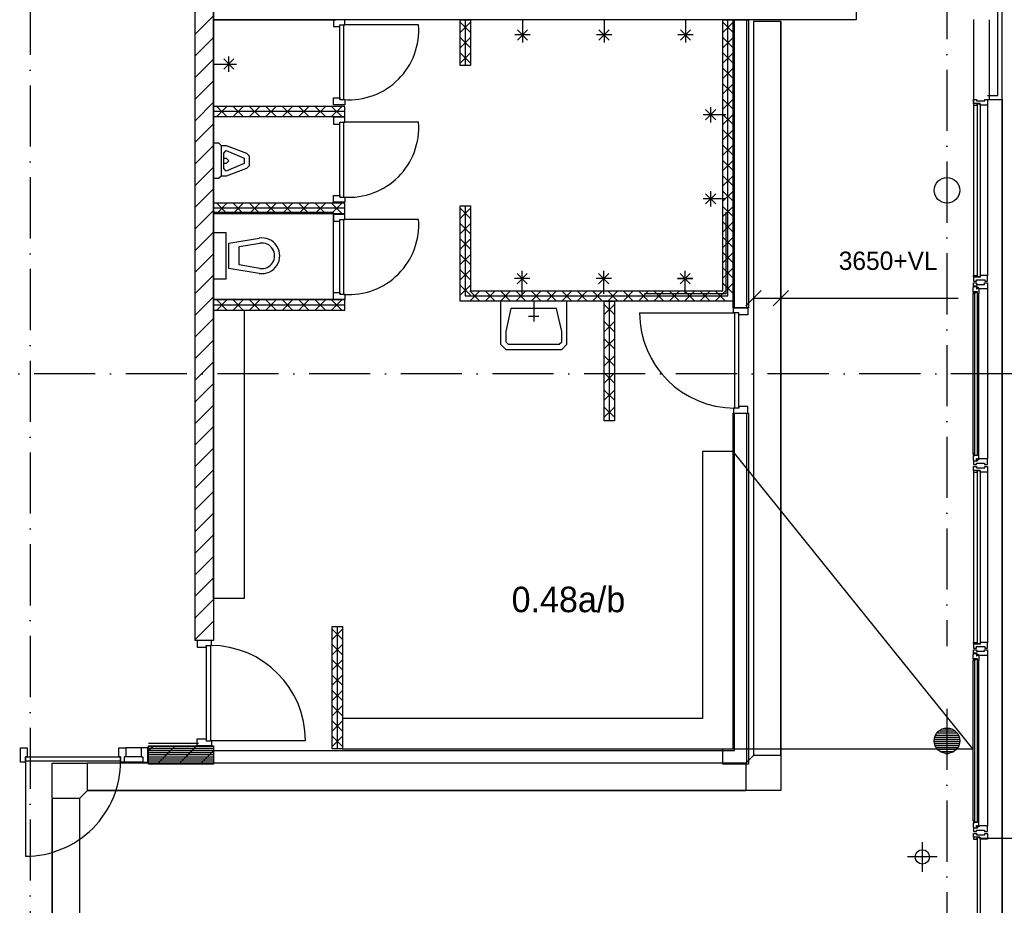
# Model space of a CAD drawing. Header units: millimetres. Extents: x -6587 to 170951, y 244 to 951952.
# Tile 18 of 102: x 24590 to 34255, y 61554 to 70243. Entities that reach past the tile are written whole.
import ezdxf
from ezdxf.enums import TextEntityAlignment as Align

# ---------------------------------------------------------------- set-up
doc = ezdxf.new("R2010")
doc.units = ezdxf.units.MM
doc.header["$LTSCALE"] = 100
doc.header["$PDMODE"] = 1
doc.linetypes.add('DASHDOT', pattern=[9, 6, -1.5, 0, -1.5])
for name, color, linetype in [('AL$7----_STRAMIEN', 1, 'DASHDOT'), ('ALXA7---_KALKZVUIL', 1, 'CONTINUOUS'), ('BOUW', 8, 'CONTINUOUS'), ('KABELGOOT', 8, 'CONTINUOUS')]:
    doc.layers.add(name, color=color, linetype=linetype)
doc.styles.add('BURO-018', font='BUROFONT.shx', dxfattribs={"height": 180})
doc.styles.add('BURO-025', font='BUROFONT.shx', dxfattribs={"height": 250})
doc.styles.get("Standard").update_dxf_attribs({"font": 'iso.shx'})
pattern_1 = [(45, (-24.84, -148.2), (-106.06602, 106.06602), [])]
pattern_2 = [(45, (-24.84, -148.2), (-106.06602, 106.06602), [])]
pattern_3 = [(180, (183993.015, 29624.462), (0, 20), [])]

# ---------------------------------------------------------------- blocks, each defined once
blk = doc.blocks.new('*U74')
at = {"layer": 'ALXA7---_KALKZVUIL', "color": 0}
for p, q in [((27782.7, 64174.6), (27682.7, 64274.6)), ((27782.7, 64274.6), (27682.7, 64174.6)), ((27782.7, 64024.6), (27682.7, 64124.6)), ((27782.7, 64124.6), (27682.7, 64024.6)), ((27782.7, 63874.6), (27682.7, 63974.6)), ((27782.7, 63974.6), (27682.7, 63874.6)), ((27782.7, 63724.6), (27682.7, 63824.6)), ((27782.7, 63824.6), (27682.7, 63724.6)), ((27782.7, 63574.6), (27682.7, 63674.6)), ((27782.7, 63674.6), (27682.7, 63574.6)), ((27782.7, 63424.6), (27682.7, 63524.6)), ((27782.7, 63524.6), (27682.7, 63424.6)), ((27782.7, 63274.6), (27682.7, 63374.6)), ((27782.7, 63374.6), (27682.7, 63274.6)), ((27782.7, 63124.6), (27682.7, 63224.6)), ((27782.7, 63224.6), (27682.7, 63124.6))]:
    blk.add_line(p, q, dxfattribs=at)

msp = doc.modelspace()

# ---------------------------------------------------------------- hatches: boundary and pattern name
at = {"layer": 'BOUW'}
h = msp.add_hatch(dxfattribs=at)
h.set_pattern_fill('PREFBET', color=256, style=0)
h.set_pattern_definition(pattern_1)
h.paths.add_polyline_path([(26492.8, 74300.7), (26492.8, 64152.9), (26312.8, 64152.9), (26312.8, 74300.7)])
h = msp.add_hatch(dxfattribs=at)
h.set_pattern_fill('PREFBET', color=256, style=0)
h.set_pattern_definition(pattern_2)
h.paths.add_polyline_path([(26492.8, 74300.7), (26492.8, 64152.9), (26312.8, 64152.9), (26312.8, 74300.7)])
h = msp.add_hatch(dxfattribs=at)
h.set_pattern_fill('GEWPBET', color=256, scale=100, style=0)
h.set_pattern_definition(pattern_3)
edge = h.paths.add_edge_path()
edge.add_arc((33692.8, 63168.7), 125, 0, 360)
h = msp.add_hatch(dxfattribs=at)
h.set_pattern_fill('GEWPBET', color=256, scale=100, style=0)
h.set_pattern_definition(pattern_3)
edge = h.paths.add_edge_path()
edge.add_arc((33692.8, 63168.7), 125, 0, 360)
h = msp.add_hatch(dxfattribs=at)
h.set_pattern_fill('PREFBET', color=256, style=0)
h.set_pattern_definition(pattern_2)
h.paths.add_polyline_path([(25852.8, 62937.9), (25852.8, 63117.9), (26492.8, 63117.9), (26492.8, 62937.9)])
h = msp.add_hatch(dxfattribs=at)
h.set_pattern_fill('RASTER50', color=256, scale=100, style=0)
h.set_pattern_definition([(0, (-24.838, -148.197), (0, 20), [])])
h.paths.add_polyline_path([(25852.8, 62937.9), (25852.8, 63117.9), (26492.8, 63117.9), (26492.8, 62937.9)])
h = msp.add_hatch(dxfattribs=at)
h.set_pattern_fill('PREFBET', color=256, style=0)
h.set_pattern_definition(pattern_1)
h.paths.add_polyline_path([(25876.3, 63117.9), (26312.8, 63117.9), (26312.8, 62937.9), (26147.7, 62937.9), (25876.3, 63097.9)])

# ---------------------------------------------------------------- linework, layer by layer
at = {"layer": 'AL$7----_STRAMIEN', "color": 1}
for p, q in [((33692.8, 77852.1), (33692.8, 64097.2)), ((33692.8, 77852.1), (33692.8, 64115.2)), ((24692.8, 77698.2), (24692.8, 12402.1)), ((85637.6, 66768.7), (4198.5, 66768.7)), ((33692.8, 63482), (33692.8, 56204.1))]:
    msp.add_line(p, q, dxfattribs=at)
at = {"layer": 'BOUW'}
for p, q in [((34232.8, 57889.7), (34232.8, 75708.7)), ((26492.8, 70242.9), (27692.8, 70242.9)), ((26492.8, 70242.9), (27692.8, 70242.9)), ((26492.8, 70242.9), (27692.8, 70242.9)), ((26492.8, 70242.9), (27692.8, 70242.9)), ((26492.8, 70242.9), (27692.8, 70242.9)), ((26492.8, 70242.9), (27692.8, 70242.9)), ((26492.8, 67149.9), (26492.8, 70242.9)), ((26492.8, 67149.9), (26492.8, 70242.9)), ((27668.8, 70242.9), (27668.8, 70175.9)), ((27782.8, 70242.9), (27668.8, 70242.9)), ((27668.8, 70175.9), (27731.8, 70175.9)), ((27731.8, 69458.9), (27731.8, 70192.9)), ((27731.8, 70192.9), (27782.8, 70192.9)), ((27731.8, 70175.9), (27731.8, 70192.9)), ((27771.8, 69458.9), (27771.8, 70192.9)), ((28505.8, 70192.9), (27771.8, 70192.9)), ((27782.8, 70192.9), (27782.8, 70242.9)), ((28913.8, 70242.9), (29013.8, 70242.9)), ((28913.8, 69792.9), (28913.8, 70242.9)), ((29013.8, 70217.9), (28913.8, 70117.9)), ((29013.8, 70117.9), (28913.8, 70217.9)), ((28963.8, 70242.9), (28963.8, 69792.9)), ((28963.8, 70242.9), (28963.8, 69792.9)), ((29013.8, 70242.9), (29013.8, 69792.9)), ((29526.3, 70242.9), (29526.3, 70017.9)), ((30326.3, 70242.9), (30326.3, 70017.9)), ((31126.3, 70242.9), (31126.3, 70017.9)), ((31493, 67582.9), (31493, 70242.9)), ((31493, 70242.9), (31593, 70242.9)), ((31493, 70117.6), (31593, 70217.6)), ((31493, 70217.6), (31593, 70117.6)), ((31543, 67532.9), (31543, 70242.9)), ((31543, 67532.9), (31543, 70242.9)), ((31543, 67532.9), (31543, 70242.9)), ((31593, 70242.9), (31593, 67482.9)), ((29601.3, 70092.9), (29451.3, 70092.9)), ((29576.3, 70142.9), (29476.3, 70042.9)), ((29576.3, 70042.9), (29476.3, 70142.9)), ((30401.3, 70092.9), (30251.3, 70092.9)), ((30376.3, 70142.9), (30276.3, 70042.9)), ((30376.3, 70042.9), (30276.3, 70142.9)), ((31201.3, 70092.9), (31051.3, 70092.9)), ((31176.3, 70142.9), (31076.3, 70042.9)), ((31176.3, 70042.9), (31076.3, 70142.9)), ((29013.8, 70067.9), (28913.8, 69967.9)), ((29013.8, 69967.9), (28913.8, 70067.9)), ((31493, 69967), (31593, 70067)), ((31493, 70067), (31593, 69967)), ((26642.8, 69732.8), (26642.8, 69882.8)), ((29013.8, 69917.9), (28913.8, 69817.9)), ((29013.8, 69817.9), (28913.8, 69917.9)), ((31493, 69816.4), (31593, 69916.4)), ((31493, 69916.4), (31593, 69816.4)), ((26492.8, 69807.8), (26717.8, 69807.8)), ((26692.8, 69757.8), (26592.8, 69857.8)), ((26592.8, 69757.8), (26692.8, 69857.8)), ((29013.8, 69792.9), (28913.8, 69792.9)), ((31493, 69665.8), (31593, 69765.8)), ((31493, 69765.8), (31593, 69665.8)), ((31493, 69515.2), (31593, 69615.2)), ((31493, 69615.2), (31593, 69515.2)), ((27668.8, 69475.9), (27731.8, 69475.9)), ((27668.8, 69408.9), (27668.8, 69475.9)), ((27782.8, 69408.9), (27668.8, 69408.9)), ((27731.8, 69475.9), (27731.8, 69458.9)), ((27731.8, 69458.9), (27782.8, 69458.9)), ((27782.8, 69458.9), (27782.8, 69408.9)), ((31493, 69364.6), (31593, 69464.6)), ((31493, 69464.6), (31593, 69364.6)), ((34232.8, 69459.9), (34232.8, 57838.9)), ((27782.8, 69392.9), (26492.8, 69392.9)), ((26492.8, 69392.9), (26492.8, 69292.9)), ((27782.8, 69342.9), (26492.8, 69342.9)), ((26623.5, 69392.9), (26523.5, 69292.9)), ((26523.5, 69392.9), (26623.5, 69292.9)), ((26784.7, 69392.9), (26684.7, 69292.9)), ((26684.7, 69392.9), (26784.7, 69292.9)), ((26946, 69392.9), (26846, 69292.9)), ((26846, 69392.9), (26946, 69292.9)), ((27107.2, 69392.9), (27007.2, 69292.9)), ((27007.2, 69392.9), (27107.2, 69292.9)), ((27268.5, 69392.9), (27168.5, 69292.9)), ((27168.5, 69392.9), (27268.5, 69292.9)), ((27429.7, 69392.9), (27329.7, 69292.9)), ((27329.7, 69392.9), (27429.7, 69292.9)), ((27591, 69392.9), (27491, 69292.9)), ((27491, 69392.9), (27591, 69292.9)), ((27752.2, 69392.9), (27652.2, 69292.9)), ((27652.2, 69392.9), (27752.2, 69292.9)), ((27782.8, 69292.9), (27782.8, 69392.9)), ((31493, 69214.1), (31593, 69314.1)), ((31493, 69314.1), (31593, 69214.1)), ((26492.8, 69292.9), (27782.8, 69292.9)), ((27668.8, 69286.5), (27668.8, 69219.5)), ((27782.8, 69286.5), (27668.8, 69286.5)), ((27668.8, 69219.5), (27731.8, 69219.5)), ((27731.8, 68502.5), (27731.8, 69236.5)), ((27731.8, 69236.5), (27782.8, 69236.5)), ((27731.8, 69219.5), (27731.8, 69236.5)), ((27771.8, 68502.5), (27771.8, 69236.5)), ((28505.8, 69236.5), (27771.8, 69236.5)), ((27782.8, 69236.5), (27782.8, 69286.5)), ((31493, 69063.5), (31593, 69163.5)), ((31493, 69163.5), (31593, 69063.5)), ((26492.8, 68683.4), (26492.8, 69033.4)), ((26492.8, 69033.4), (26542.8, 69033.4)), ((26542.8, 69033.4), (26567.8, 69008.4)), ((31493, 68912.9), (31593, 69012.9)), ((31493, 69012.9), (31593, 68912.9)), ((26567.8, 69008.4), (26617.8, 69008.4)), ((26567.8, 69008.4), (26567.8, 68708.4)), ((26567.8, 69008.4), (26567.8, 69008.4)), ((26592.8, 68933.4), (26617.8, 68958.4)), ((26592.8, 68783.4), (26592.8, 68933.4)), ((26617.8, 69008.4), (26817.8, 68933.4)), ((26617.8, 68958.4), (26617.8, 68958.4)), ((26617.8, 68958.4), (26792.8, 68883.4)), ((26817.8, 68933.4), (26842.8, 68908.4)), ((26817.8, 68933.4), (26817.8, 68933.4)), ((26592.8, 68883.4), (26617.8, 68883.4)), ((26617.8, 68833.4), (26592.8, 68833.4)), ((26617.8, 68883.4), (26642.8, 68858.4)), ((26642.8, 68858.4), (26617.8, 68833.4)), ((26792.8, 68833.4), (26617.8, 68758.4)), ((26792.8, 68883.4), (26792.8, 68833.4)), ((26842.8, 68908.4), (26842.8, 68808.4)), ((31493, 68762.3), (31593, 68862.3)), ((31493, 68862.3), (31593, 68762.3)), ((26617.8, 68758.4), (26592.8, 68783.4)), ((26817.8, 68783.4), (26617.8, 68708.4)), ((26842.8, 68808.4), (26817.8, 68783.4)), ((26842.8, 68808.4), (26842.8, 68808.4)), ((26542.8, 68683.4), (26492.8, 68683.4)), ((26567.8, 68708.4), (26542.8, 68683.4)), ((26617.8, 68708.4), (26567.8, 68708.4)), ((31493, 68611.7), (31593, 68711.7)), ((31493, 68711.7), (31593, 68611.7)), ((31423, 68435.4), (31323, 68535.4)), ((31323, 68435.4), (31423, 68535.4)), ((31373, 68410.4), (31373, 68560.4)), ((31493, 68461.1), (31593, 68561.1)), ((31493, 68561.1), (31593, 68461.1)), ((27782.8, 68442.9), (26492.8, 68442.9)), ((26492.8, 68442.9), (26492.8, 68342.9)), ((26492.8, 68442.9), (26492.8, 67542.9)), ((26492.8, 68442.9), (26492.8, 67542.9)), ((26623.5, 68442.9), (26523.5, 68342.9)), ((26523.5, 68442.9), (26623.5, 68342.9)), ((26784.7, 68442.9), (26684.7, 68342.9)), ((26684.7, 68442.9), (26784.7, 68342.9)), ((26946, 68442.9), (26846, 68342.9)), ((26846, 68442.9), (26946, 68342.9)), ((27107.2, 68442.9), (27007.2, 68342.9)), ((27007.2, 68442.9), (27107.2, 68342.9)), ((27268.5, 68442.9), (27168.5, 68342.9)), ((27168.5, 68442.9), (27268.5, 68342.9)), ((27429.7, 68442.9), (27329.7, 68342.9)), ((27329.7, 68442.9), (27429.7, 68342.9)), ((27591, 68442.9), (27491, 68342.9)), ((27491, 68442.9), (27591, 68342.9)), ((27752.2, 68442.9), (27652.2, 68342.9)), ((27652.2, 68442.9), (27752.2, 68342.9)), ((27668.8, 68519.5), (27731.8, 68519.5)), ((27668.8, 68452.5), (27668.8, 68519.5)), ((27782.8, 68452.5), (27668.8, 68452.5)), ((27731.8, 68519.5), (27731.8, 68502.5)), ((27731.8, 68502.5), (27782.8, 68502.5)), ((27782.8, 68502.5), (27782.8, 68452.5)), ((27782.8, 68342.9), (27782.8, 68442.9)), ((31523, 68485.4), (31298, 68485.4)), ((27782.8, 68392.9), (26492.8, 68392.9)), ((27668.8, 68351.7), (26492.8, 68351.7)), ((26492.8, 68351.7), (26492.8, 67501.7)), ((26492.8, 68342.9), (27782.8, 68342.9)), ((27668.8, 67501.7), (27668.8, 68351.7)), ((28913.8, 68417.9), (29013.8, 68417.9)), ((28913.8, 67482.9), (28913.8, 68417.9)), ((29013.8, 68392.6), (28913.8, 68292.6)), ((29013.8, 68292.6), (28913.8, 68392.6)), ((28963.8, 68417.9), (28963.8, 67532.9)), ((28963.8, 68417.9), (28963.8, 67532.9)), ((28963.8, 68417.9), (28963.8, 67532.9)), ((29013.8, 68417.9), (29013.8, 67582.9)), ((31493, 68310.5), (31593, 68410.5)), ((31493, 68410.5), (31593, 68310.5)), ((31523, 68352.9), (31523, 67552.9)), ((27668.8, 68332.4), (27668.8, 68265.4)), ((27782.8, 68332.4), (27668.8, 68332.4)), ((27668.8, 68265.4), (27731.8, 68265.4)), ((27731.8, 67548.4), (27731.8, 68282.4)), ((27731.8, 68282.4), (27782.8, 68282.4)), ((27731.8, 68265.4), (27731.8, 68282.4)), ((27771.8, 67548.4), (27771.8, 68282.4)), ((28505.8, 68282.4), (27771.8, 68282.4)), ((27782.8, 68282.4), (27782.8, 68332.4)), ((29013.8, 68242), (28913.8, 68142)), ((29013.8, 68142), (28913.8, 68242)), ((31493, 68159.9), (31593, 68259.9)), ((31493, 68259.9), (31593, 68159.9)), ((26492.8, 68151.7), (26492.8, 67701.7)), ((26617.8, 68151.7), (26492.8, 68151.7)), ((26617.8, 67701.7), (26617.8, 68151.7)), ((26642.8, 68051.7), (26940.1, 68099.5)), ((26642.8, 67801.7), (26642.8, 68051.7)), ((26742.8, 68017.1), (26948, 68050.1)), ((26892.8, 68101.7), (26892.8, 68101.7)), ((29013.8, 68091.4), (28913.8, 67991.4)), ((29013.8, 67991.4), (28913.8, 68091.4)), ((31493, 68009.3), (31593, 68109.3)), ((31493, 68109.3), (31593, 68009.3)), ((26742.8, 67836.3), (26742.8, 68017.1)), ((27067.8, 67976.7), (27067.8, 67976.7)), ((31493, 67858.8), (31593, 67958.8)), ((31493, 67958.8), (31593, 67858.8)), ((29013.8, 67940.8), (28913.8, 67840.8)), ((29013.8, 67840.8), (28913.8, 67940.8)), ((26940.1, 67753.9), (26642.8, 67801.7)), ((26948, 67803.3), (26742.8, 67836.3)), ((29013.8, 67790.2), (28913.8, 67690.2)), ((29013.8, 67690.2), (28913.8, 67790.2)), ((29523, 67552.9), (29523, 67777.9)), ((30323, 67552.9), (30323, 67777.9)), ((31123, 67552.9), (31123, 67777.9)), ((31123, 67552.9), (31123, 67777.9)), ((31493, 67708.2), (31593, 67808.2)), ((31493, 67808.2), (31593, 67708.2)), ((26492.8, 67701.7), (26617.8, 67701.7)), ((29598, 67702.9), (29448, 67702.9)), ((29573, 67752.9), (29473, 67652.9)), ((29573, 67652.9), (29473, 67752.9)), ((30398, 67702.9), (30248, 67702.9)), ((30373, 67752.9), (30273, 67652.9)), ((30373, 67652.9), (30273, 67752.9)), ((27668.8, 67565.4), (27731.8, 67565.4)), ((27668.8, 67498.4), (27668.8, 67565.4)), ((27731.8, 67565.4), (27731.8, 67548.4)), ((29013.8, 67639.6), (28913.8, 67539.6)), ((29013.8, 67539.6), (28913.8, 67639.6)), ((29007.7, 67582.9), (29107.7, 67482.9)), ((29107.7, 67582.9), (29007.7, 67482.9)), ((29013.8, 67582.9), (31493, 67582.9)), ((29158.3, 67582.9), (29258.3, 67482.9)), ((29258.3, 67582.9), (29158.3, 67482.9)), ((29308.8, 67582.9), (29408.8, 67482.9)), ((29408.8, 67582.9), (29308.8, 67482.9)), ((29459.4, 67582.9), (29559.4, 67482.9)), ((29559.4, 67582.9), (29459.4, 67482.9)), ((29610, 67582.9), (29710, 67482.9)), ((29710, 67582.9), (29610, 67482.9)), ((29760.6, 67582.9), (29860.6, 67482.9)), ((29860.6, 67582.9), (29760.6, 67482.9)), ((29911.2, 67582.9), (30011.2, 67482.9)), ((30011.2, 67582.9), (29911.2, 67482.9)), ((30061.8, 67582.9), (30161.8, 67482.9)), ((30161.8, 67582.9), (30061.8, 67482.9)), ((30212.4, 67582.9), (30312.4, 67482.9)), ((30312.4, 67582.9), (30212.4, 67482.9)), ((30363, 67582.9), (30463, 67482.9)), ((30463, 67582.9), (30363, 67482.9)), ((30513.6, 67582.9), (30613.6, 67482.9)), ((30613.6, 67582.9), (30513.6, 67482.9)), ((30664.1, 67582.9), (30764.1, 67482.9)), ((30764.1, 67582.9), (30664.1, 67482.9)), ((30814.7, 67582.9), (30914.7, 67482.9)), ((30914.7, 67582.9), (30814.7, 67482.9)), ((30965.3, 67582.9), (31065.3, 67482.9)), ((31065.3, 67582.9), (30965.3, 67482.9)), ((31115.9, 67582.9), (31215.9, 67482.9)), ((31215.9, 67582.9), (31115.9, 67482.9)), ((31266.5, 67582.9), (31366.5, 67482.9)), ((31366.5, 67582.9), (31266.5, 67482.9)), ((31417.1, 67582.9), (31517.1, 67482.9)), ((31517.1, 67582.9), (31417.1, 67482.9)), ((31493, 67557.6), (31593, 67657.6)), ((31493, 67657.6), (31593, 67557.6)), ((26492.8, 67501.7), (27668.8, 67501.7)), ((27782.8, 67492.9), (26492.8, 67492.9)), ((26492.8, 67492.9), (26492.8, 67392.9)), ((26623.5, 67492.9), (26523.5, 67392.9)), ((26523.5, 67492.9), (26623.5, 67392.9)), ((26784.7, 67492.9), (26684.7, 67392.9)), ((26684.7, 67492.9), (26784.7, 67392.9)), ((26946, 67492.9), (26846, 67392.9)), ((26846, 67492.9), (26946, 67392.9)), ((27107.2, 67492.9), (27007.2, 67392.9)), ((27007.2, 67492.9), (27107.2, 67392.9)), ((27268.5, 67492.9), (27168.5, 67392.9)), ((27168.5, 67492.9), (27268.5, 67392.9)), ((27429.7, 67492.9), (27329.7, 67392.9)), ((27329.7, 67492.9), (27429.7, 67392.9)), ((27591, 67492.9), (27491, 67392.9)), ((27491, 67492.9), (27591, 67392.9)), ((27752.2, 67492.9), (27652.2, 67392.9)), ((27652.2, 67492.9), (27752.2, 67392.9)), ((27782.8, 67498.4), (27668.8, 67498.4)), ((27731.8, 67548.4), (27782.8, 67548.4)), ((27782.8, 67548.4), (27782.8, 67498.4)), ((27782.8, 67392.9), (27782.8, 67492.9)), ((31593, 67482.9), (28913.8, 67482.9)), ((30358, 67482.9), (28913.8, 67482.9)), ((28963.8, 67532.9), (31543, 67532.9)), ((28963.8, 67532.9), (31543, 67532.9)), ((28963.8, 67532.9), (31543, 67532.9)), ((29960.9, 67482.9), (29310.9, 67482.9)), ((29310.9, 67482.9), (29310.9, 67182.9)), ((29635.9, 67482.9), (29635.9, 67282.9)), ((29960.9, 67182.9), (29960.9, 67482.9)), ((30328, 67482.9), (30428, 67482.9)), ((30328, 66307.9), (30328, 67482.9)), ((30378, 67482.9), (30378, 66307.9)), ((30378, 67482.9), (30378, 66307.9)), ((30428, 67482.9), (30428, 66307.9)), ((31523, 67552.9), (30723, 67552.9)), ((31523, 67552.9), (31523, 67552.9)), ((27782.8, 67442.9), (26492.8, 67442.9)), ((26492.8, 64562.9), (26492.8, 67392.9)), ((26492.8, 67392.9), (27782.8, 67392.9)), ((26492.8, 67392.9), (26792.8, 67392.9)), ((26792.8, 67392.9), (26792.8, 64562.9)), ((29410.9, 67407.9), (29360.9, 67182.9)), ((29860.9, 67407.9), (29410.9, 67407.9)), ((29910.9, 67182.9), (29860.9, 67407.9)), ((30428, 67449), (30328, 67349)), ((30428, 67349), (30328, 67449)), ((29585.9, 67332.9), (29685.9, 67332.9)), ((30428, 67281.1), (30328, 67181.1)), ((30428, 67181.1), (30328, 67281.1)), ((30675.5, 67365.8), (31609.5, 67365.8)), ((31609.5, 66431.8), (31609.5, 67365.8)), ((31649.5, 66431.8), (31649.5, 67365.8)), ((29310.9, 67182.9), (29310.9, 67057.9)), ((29360.9, 67182.9), (29360.9, 67082.9)), ((29910.9, 67082.9), (29910.9, 67182.9)), ((29960.9, 67057.9), (29960.9, 67182.9)), ((29360.9, 67082.9), (29385.9, 67057.9)), ((29885.9, 67057.9), (29910.9, 67082.9)), ((30428, 67113.2), (30328, 67013.2)), ((30428, 67013.2), (30328, 67113.2)), ((29310.9, 67057.9), (29360.9, 67007.9)), ((29360.9, 67007.9), (29910.9, 67007.9)), ((29385.9, 67057.9), (29885.9, 67057.9)), ((29910.9, 67007.9), (29960.9, 67057.9)), ((30428, 66945.4), (30328, 66845.4)), ((30428, 66845.4), (30328, 66945.4)), ((30428, 66777.5), (30328, 66677.5)), ((30428, 66677.5), (30328, 66777.5)), ((30428, 66609.7), (30328, 66509.7)), ((30428, 66509.7), (30328, 66609.7)), ((30428, 66441.8), (30328, 66341.8)), ((30428, 66341.8), (30328, 66441.8)), ((31598.5, 66431.8), (31598.5, 66381.8)), ((31649.5, 66431.8), (31598.5, 66431.8)), ((31649.5, 66448.8), (31649.5, 66431.8)), ((31737.5, 66448.8), (31649.5, 66448.8)), ((31737.5, 66381.8), (31737.5, 66448.8)), ((30428, 66307.9), (30328, 66307.9)), ((31593, 63087.9), (31593, 66381.8)), ((31593, 66381.8), (31743, 66381.8)), ((31598.5, 66381.8), (31737.5, 66381.8)), ((31608, 63072.9), (31608, 66381.8)), ((31728, 62952.9), (31728, 66381.8)), ((31743, 66381.8), (31743, 62937.9)), ((33952.8, 65803.9), (33952.8, 64133.9)), ((33991.8, 65818.9), (34017.8, 65818.9)), ((33991.8, 64118.9), (33991.8, 65818.9)), ((34017.8, 65818.9), (34017.8, 64118.9)), ((34091.8, 65803.9), (34091.8, 64133.9)), ((26792.8, 64562.9), (26492.8, 64562.9)), ((33952.8, 64133.9), (33989.8, 64133.9)), ((33952.8, 64121.9), (33952.8, 64133.9)), ((33957.8, 64121.9), (33952.8, 64121.9)), ((34019.8, 64116.9), (33952.8, 64116.9)), ((33952.8, 64116.9), (33952.8, 64077.9)), ((33957.8, 64116.9), (33957.8, 64121.9)), ((33989.8, 64116.9), (33957.8, 64116.9)), ((33982.8, 64091.9), (34062.8, 64091.9)), ((33982.8, 64077.9), (33982.8, 64091.9)), ((33989.8, 64133.9), (33989.8, 64116.9)), ((34017.8, 64118.9), (33991.8, 64118.9)), ((34019.8, 64133.9), (34019.8, 64116.9)), ((34072.8, 64133.9), (34019.8, 64133.9)), ((34062.8, 64091.9), (34062.8, 64077.9)), ((34080.8, 64133.9), (34072.8, 64133.9)), ((34084.8, 64133.9), (34080.8, 64133.9)), ((34091.8, 64133.9), (34084.8, 64133.9)), ((34091.8, 64096.8), (34091.8, 64133.9)), ((34091.8, 64077.9), (34091.8, 64096.8)), ((33952.8, 64077.9), (33958.8, 64077.9)), ((33958.8, 64077.9), (33972.8, 64077.9)), ((33972.8, 64077.9), (33982.8, 64077.9)), ((33972.8, 64077.9), (33972.8, 64077.9)), ((34062.8, 64077.9), (34071.8, 64077.9)), ((34071.8, 64077.9), (34085.8, 64077.9)), ((34071.8, 64077.9), (34071.8, 64077.9)), ((34085.8, 64077.9), (34091.8, 64077.9)), ((34091.8, 64003.9), (34091.8, 62333.9)), ((33949.8, 62381), (33949.8, 63956.8)), ((33967.7, 62368.1), (33967.7, 63969.7)), ((33967.7, 63969.7), (33988.8, 63969.7)), ((33988.8, 63969.7), (33988.8, 62368.1)), ((34003.8, 62381), (34003.8, 63956.8)), ((31493, 62937.9), (31493, 63087.9)), ((31493, 63087.9), (31593, 63087.9)), ((31493, 63072.9), (31608, 63072.9)), ((31493, 62952.9), (31728, 62952.9)), ((31743, 62937.9), (31493, 62937.9)), ((33949.8, 62366.1), (33949.8, 62323.6)), ((33990.8, 62366.1), (33949.8, 62366.1)), ((33952.1, 62383.1), (33952.1, 62366.1)), ((33965.7, 62383.1), (33952.1, 62383.1)), ((33952.1, 62366.1), (33965.7, 62366.1)), ((33965.7, 62366.1), (33965.7, 62383.1)), ((33988.8, 62368.1), (33967.7, 62368.1)), ((33990.8, 62383.1), (33990.8, 62366.1)), ((34003.8, 62381), (33990.8, 62383.1)), ((34003.8, 62333.9), (34003.8, 62381)), ((33949.8, 62323.6), (33954.1, 62321.1)), ((33952.8, 62310.9), (33952.8, 62277.9)), ((33988.8, 62310.9), (33952.8, 62310.9)), ((33952.8, 62277.9), (33982.3, 62277.9)), ((33954.1, 62321.1), (33954.1, 62314.1)), ((33954.1, 62314.1), (33983.8, 62314.1)), ((33982.3, 62291.9), (34062.3, 62291.9)), ((33982.3, 62277.9), (33982.3, 62291.9)), ((33983.8, 62336.6), (33988.8, 62336.6)), ((33983.8, 62314.1), (33983.8, 62336.6)), ((33988.8, 62336.6), (33988.8, 62328.6)), ((33988.8, 62328.6), (34003.8, 62328.6)), ((33988.8, 62324.9), (33988.8, 62310.9)), ((34003.8, 62324.9), (33988.8, 62324.9)), ((34003.8, 62328.6), (34003.8, 62333.9)), ((34003.8, 62333.9), (34003.8, 62324.9)), ((34091.8, 62333.9), (34003.8, 62333.9)), ((34062.3, 62291.9), (34062.3, 62277.9)), ((34062.3, 62277.9), (34091.8, 62277.9)), ((34091.8, 62277.9), (34091.8, 62333.9)), ((33451, 61883.5), (33451, 62173.8)), ((33451, 61883.5), (33451, 62173.8)), ((33596.2, 62028.6), (33305.8, 62028.6)), ((33596.2, 62028.6), (33305.8, 62028.6))]:
    msp.add_line(p, q, dxfattribs=at)
for points in [[(34091.8, 69459.9), (34232.8, 69459.9), (34232.8, 75708.7), (4637.8, 75708.7), (4637.8, 41478.7), (17172.8, 41482.9)], [(34091.8, 69499.9), (34192.8, 69499.9), (34192.8, 75668.7), (4677.8, 75668.7), (4677.8, 41518.8), (17172.8, 41522.9)], [(31608, 67415.8), (31608, 70242.9)], [(31728, 67415.8), (31728, 70242.9)], [(33952.8, 70243.7), (33952.8, 67733.9)], [(34106.8, 70242.9), (34106.8, 69459.9)], [(34106.8, 70242.9), (34106.8, 69459.9)], [(34091.8, 69403.9), (34091.8, 67733.9)], [(31523, 69310.4), (31298, 69310.4)], [(31423, 69260.4), (31323, 69360.4)], [(31323, 69260.4), (31423, 69360.4)], [(31373, 69235.4), (31373, 69385.4)], [(31048, 67702.9), (31198, 67702.9)], [(31198, 67702.9), (31048, 67702.9)], [(31073, 67652.9), (31173, 67752.9)], [(31073, 67752.9), (31173, 67652.9)], [(31173, 67652.9), (31073, 67752.9)], [(31173, 67752.9), (31073, 67652.9)], [(34091.8, 67603.9), (34091.8, 65933.9)], [(33949.8, 65981), (33949.8, 67556.8)], [(34003.8, 65981), (34003.8, 67556.8)], [(31598.5, 67415.8), (31737.5, 67415.8), (31737.5, 67348.8), (31649.5, 67348.8), (31649.5, 67365.8), (31598.5, 67365.8), (31598.5, 67415.8)], [(27707.8, 64287.9), (27707.8, 63087.9)], [(26472.3, 64152.9), (26333.3, 64152.9), (26333.3, 64085.9), (26421.3, 64085.9), (26421.3, 64102.9), (26472.3, 64102.9), (26472.3, 64152.9)], [(26421.3, 64102.9), (26421.3, 63168.9)], [(26461.3, 64102.9), (26461.3, 63168.9)], [(25852.8, 63144.9), (26345.8, 63144.9)], [(26472.3, 63118.9), (26333.3, 63118.9), (26333.3, 63185.9), (26421.3, 63185.9), (26421.3, 63168.9), (26472.3, 63168.9), (26472.3, 63118.9)], [(27395.3, 63168.9), (26461.3, 63168.9)], [(25613.8, 62958.4), (25580.8, 62958.4), (25580.8, 63009.4), (25563.8, 63009.4), (25563.8, 63097.4), (25630.8, 63097.4), (25630.8, 63009.4), (25613.8, 63009.4), (25613.8, 62958.4), (25580.8, 62958.4)], [(25780.8, 63097.4), (25630.8, 63097.4)], [(26492.8, 63072.9), (31493, 63072.9)], [(25797.8, 62958.4), (25613.8, 62958.4)], [(25780.8, 63009.4), (25630.8, 63009.4)], [(26492.8, 62952.9), (31493, 62952.9)]]:
    msp.add_lwpolyline(points, dxfattribs=at)
for points in [[(26492.8, 74300.7), (26492.8, 64152.9), (26312.8, 64152.9), (26312.8, 74300.7)], [(26492.8, 74300.7), (26492.8, 64152.9), (26312.8, 64152.9), (26312.8, 74300.7)], [(32802.8, 70242.9), (26492.8, 70242.9), (26492.8, 70392.9), (32802.8, 70392.9)], [(31593, 67415.8), (31593, 70242.9), (31743, 70242.9), (31743, 67415.8)], [(33952.8, 69420.9), (33952.8, 69459.9), (33958.8, 69459.9), (33972.8, 69459.9), (33972.8, 69459.9), (33982.8, 69459.9), (33982.8, 69445.9), (34062.8, 69445.9), (34062.8, 69459.9), (34072.3, 69459.9), (34072.3, 69459.9), (34085.8, 69459.9), (34091.8, 69459.9), (34091.8, 69441), (34091.8, 69403.9), (34084.8, 69403.9), (34080.8, 69403.9), (34072.8, 69403.9), (34019.8, 69403.9), (34019.8, 69420.9)], [(33989.8, 69420.9), (33957.8, 69420.9), (33957.8, 69415.9), (33952.8, 69415.9), (33952.8, 69403.9), (33989.8, 69403.9)], [(34017.8, 67718.9), (33991.8, 67718.9), (33991.8, 69418.9), (34017.8, 69418.9)], [(33952.8, 67716.9), (33952.8, 67677.9), (33958.8, 67677.9), (33972.8, 67677.9), (33972.8, 67677.9), (33982.8, 67677.9), (33982.8, 67691.9), (34062.8, 67691.9), (34062.8, 67677.9), (34071.8, 67677.9), (34071.8, 67677.9), (34085.8, 67677.9), (34091.8, 67677.9), (34091.8, 67696.8), (34091.8, 67733.9), (34084.8, 67733.9), (34080.8, 67733.9), (34072.8, 67733.9), (34019.8, 67733.9), (34019.8, 67716.9)], [(33989.8, 67716.9), (33957.8, 67716.9), (33957.8, 67721.9), (33952.8, 67721.9), (33952.8, 67733.9), (33989.8, 67733.9)], [(33952.8, 67659.9), (33982.3, 67659.9), (33982.3, 67645.9), (34062.3, 67645.9), (34062.3, 67659.9), (34091.8, 67659.9), (34091.8, 67603.9), (34003.8, 67603.9), (34003.8, 67612.9), (33988.8, 67612.9), (33988.8, 67626.9), (33952.8, 67626.9)], [(33949.8, 67614.2), (33954.1, 67616.6), (33954.1, 67623.7), (33983.8, 67623.7), (33983.8, 67601.2), (33988.8, 67601.2), (33988.8, 67609.2), (34003.8, 67609.2), (34003.8, 67603.9), (34003.8, 67556.8), (33990.8, 67554.7), (33990.8, 67571.7), (33949.8, 67571.7)], [(33952.1, 67571.7), (33965.7, 67571.7), (33965.7, 67554.7), (33952.1, 67554.7)], [(33988.8, 65968.1), (33967.7, 65968.1), (33967.7, 67569.7), (33988.8, 67569.7)], [(27757.8, 63387.9), (27757.8, 63087.9), (33946.1, 63087.9), (31593, 66007.9), (31293, 66007.9), (31293, 63387.9)], [(33949.8, 65923.6), (33954.1, 65921.1), (33954.1, 65914.1), (33983.8, 65914.1), (33983.8, 65936.6), (33988.8, 65936.6), (33988.8, 65928.6), (34003.8, 65928.6), (34003.8, 65933.9), (34003.8, 65981), (33990.8, 65983.1), (33990.8, 65966.1), (33949.8, 65966.1)], [(33952.1, 65966.1), (33965.7, 65966.1), (33965.7, 65983.1), (33952.1, 65983.1)], [(33952.8, 65877.9), (33982.3, 65877.9), (33982.3, 65891.9), (34062.3, 65891.9), (34062.3, 65877.9), (34091.8, 65877.9), (34091.8, 65933.9), (34003.8, 65933.9), (34003.8, 65924.9), (33988.8, 65924.9), (33988.8, 65910.9), (33952.8, 65910.9)], [(33952.8, 65820.9), (33952.8, 65859.9), (33958.8, 65859.9), (33972.8, 65859.9), (33972.8, 65859.9), (33982.8, 65859.9), (33982.8, 65845.9), (34062.8, 65845.9), (34062.8, 65859.9), (34072.3, 65859.9), (34072.3, 65859.9), (34085.8, 65859.9), (34091.8, 65859.9), (34091.8, 65841), (34091.8, 65803.9), (34084.8, 65803.9), (34080.8, 65803.9), (34072.8, 65803.9), (34019.8, 65803.9), (34019.8, 65820.9)], [(33989.8, 65820.9), (33957.8, 65820.9), (33957.8, 65815.9), (33952.8, 65815.9), (33952.8, 65803.9), (33989.8, 65803.9)], [(27757.8, 64287.9), (27757.8, 63087.9), (27657.8, 63087.9), (27657.8, 64287.9)], [(33949.8, 64014.2), (33954.1, 64016.6), (33954.1, 64023.7), (33983.8, 64023.7), (33983.8, 64001.2), (33988.8, 64001.2), (33988.8, 64009.2), (34003.8, 64009.2), (34003.8, 64003.9), (34003.8, 63956.8), (33990.8, 63954.7), (33990.8, 63971.7), (33949.8, 63971.7)], [(33952.8, 64059.9), (33982.3, 64059.9), (33982.3, 64045.9), (34062.3, 64045.9), (34062.3, 64059.9), (34091.8, 64059.9), (34091.8, 64003.9), (34003.8, 64003.9), (34003.8, 64012.9), (33988.8, 64012.9), (33988.8, 64026.9), (33952.8, 64026.9)], [(33952.1, 63971.7), (33965.7, 63971.7), (33965.7, 63954.7), (33952.1, 63954.7)], [(25852.8, 62937.9), (25852.8, 63117.9), (26492.8, 63117.9), (26492.8, 62937.9)], [(24663.8, 63009.4), (24646.8, 63009.4), (24646.8, 62958.4), (24596.8, 62958.4), (24596.8, 63097.4), (24663.8, 63097.4)], [(25780.8, 63009.4), (25797.8, 63009.4), (25797.8, 62958.4), (25847.8, 62958.4), (25847.8, 63097.4), (25780.8, 63097.4)], [(25580.8, 63009.4), (25580.8, 62969.4), (24646.8, 62969.4), (24646.8, 63009.4)], [(33952.8, 62220.9), (33952.8, 62259.9), (33958.8, 62259.9), (33972.8, 62259.9), (33972.8, 62259.9), (33982.8, 62259.9), (33982.8, 62245.9), (34062.8, 62245.9), (34062.8, 62259.9), (34072.3, 62259.9), (34072.3, 62259.9), (34085.8, 62259.9), (34091.8, 62259.9), (34091.8, 62241), (34091.8, 62203.9), (34084.8, 62203.9), (34080.8, 62203.9), (34072.8, 62203.9), (34019.8, 62203.9), (34019.8, 62220.9)], [(33989.8, 62220.9), (33957.8, 62220.9), (33957.8, 62215.9), (33952.8, 62215.9), (33952.8, 62203.9), (33989.8, 62203.9)], [(34017.8, 60518.9), (33991.8, 60518.9), (33991.8, 62218.9), (34017.8, 62218.9)]]:
    msp.add_lwpolyline(points, close=True, dxfattribs=at)
for points in [[(24646.8, 62969.4), (24646.8, 62035.4, 0.414214), (25580.8, 62969.4, 0.414214)], [(34017.8, 62214.1), (34863.1, 62214.1, -0.414214), (34017.8, 61368.9, -0.414214)]]:
    msp.add_lwpolyline(points, format="xyb", dxfattribs=at)
for centre, radius in [((33692.8, 68568.7), 125), ((33692.8, 68568.7), 125), ((33692.8, 63168.7), 125), ((33692.8, 63168.7), 125), ((33451, 62028.6), 70.2), ((33451, 62028.6), 70.2)]:
    msp.add_circle(centre, radius, dxfattribs=at)
for centre, radius, start, end in [((27821.9, 70142.8), 685.8, 265.8145, 4.1855), ((27821.9, 69186.4), 685.8, 265.8145, 4.1855), ((27821.9, 68232.3), 685.8, 265.8145, 4.1855), ((26967.8, 67926.7), 175, 260.86729, 99.13271), ((26967.8, 67926.7), 125, 260.86729, 99.13271), ((31609.5, 67365.8), 934, 180, 270), ((26461.3, 63168.9), 934, 0, 90)]:
    msp.add_arc(centre, radius, start, end, dxfattribs=at)
for p in [(33692.7, 68568.7), (33692.7, 66768.7), (33692.7, 63168.7)]:
    msp.add_point(p, dxfattribs=at)
at = {"layer": 'KABELGOOT', "color": 8}
for p, q in [((31793, 70223.9, 3650), (31793, 63023.9, 3650)), ((31793, 70223.9, 3710), (31793, 63023.9, 3710)), ((31793, 70223.9, 3650), (31793, 70163.9, 3650)), ((32063, 70223.9, 3650), (31793, 70223.9, 3650)), ((32063, 63023.9, 3710), (32063, 70223.9, 3710)), ((32063, 70223.9, 3650), (32063, 63023.9, 3650)), ((32063, 70163.9, 3650), (32063, 70223.9, 3650)), ((31718, 67435.9, 3650), (31868, 67585.9, 3650)), ((31988, 67435.9, 3650), (32138, 67585.9, 3650)), ((31793, 67510.9, 3650), (32428, 67510.9, 3650)), ((32428, 67510.9, 3650), (33803, 67510.9, 3650)), ((32063, 63023.9, 3650), (31793, 63023.9, 3650)), ((31718, 62948.9, 3650), (25254, 62948.9, 3650)), ((31718, 62948.9, 3710), (25254, 62948.9, 3710)), ((25254, 62678.9, 3650), (25254, 62948.9, 3650)), ((31718, 62948.9, 3650), (31718, 62678.9, 3650)), ((25254, 62678.9, 3710), (31718, 62678.9, 3710)), ((31718, 62678.9, 3650), (25254, 62678.9, 3650)), ((24909, 62603.9, 3650), (25179, 62603.9, 3650)), ((24910, 62599.9, 3710), (24910, 51462.9, 3710)), ((24910, 51462.9, 3650), (24910, 62599.9, 3650)), ((25180, 51462.9, 3650), (25180, 62599.9, 3650)), ((25180, 51462.9, 3710), (25180, 62599.9, 3710))]:
    msp.add_line(p, q, dxfattribs=at)
at = {"layer": 'KABELGOOT', "color": 8, "elevation": 3650}
for points in [[(31718, 62948.9), (31718, 62948.9), (31793, 63023.9), (31793, 63023.9)], [(32063, 63023.9), (32063, 62678.9), (32063, 62678.9), (31718, 62678.9)], [(24909, 62603.9), (24909, 62948.9), (24909, 62948.9), (25254, 62948.9)], [(25254, 62678.9), (25254, 62678.9), (25179, 62603.9), (25179, 62603.9)]]:
    msp.add_lwpolyline(points, dxfattribs=at)

# ---------------------------------------------------------------- block references
at = {"layer": 'BOUW'}
msp.add_blockref('*U74', (-24.8, -11.7), dxfattribs=at)

# ---------------------------------------------------------------- texts
at = {"layer": 'BOUW', "style": 'BURO-025'}
msp.add_text('0.48a/b', height=250, dxfattribs=at).set_placement((29419, 64429.7))
at = {"layer": 'KABELGOOT', "color": 8, "style": 'BURO-018'}
msp.add_text('3650+VL', height=180, dxfattribs=at).set_placement((33115.5, 67877.8, 3650), align=Align.MIDDLE)
at = {"layer": 'KABELGOOT', "color": 8, "flags": 3}
msp.add_attdef('HULPSTUK', (31928, 62813.9, 3650), 'Bocht  A   270  270', height=1, rotation=180, dxfattribs=at)

doc.saveas('drawing.dxf')
